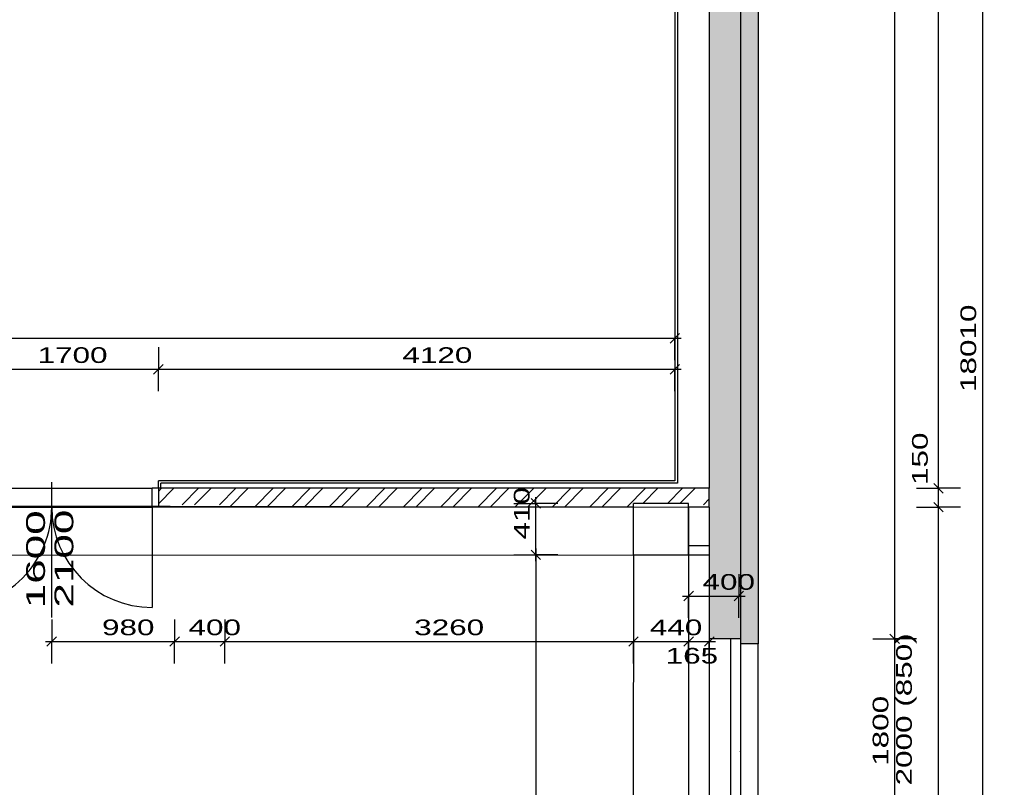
# Model space of a CAD drawing. Extents: x -196363 to 398972, y -489949 to -260582.
# Tile 241 of 256: x 271022 to 278876, y -382518 to -376396. Entities that reach past the tile are written whole.
import ezdxf

# ---------------------------------------------------------------- set-up
doc = ezdxf.new("R2010")
doc.units = 0
doc.header["$MEASUREMENT"] = 0
for name, color, linetype in [('dvere', 1, 'Continuous'), ('koty', 1, 'Continuous'), ('navrh', 2, 'Continuous'), ('noszdiv', 1, 'Continuous'), ('okna', 2, 'Continuous'), ('popdver', 6, 'Continuous'), ('srafy', 8, 'Continuous'), ('tepizol', 8, 'Continuous')]:
    doc.layers.add(name, color=color, linetype=linetype)
doc.styles.add('SPIRITTXTSTYLE1', font='ROMAN')
doc.linetypes.add('CERCH2', pattern='A,0,-1,[17,dur+dsp vaclavov.shx,S=0.003401,R=0,X=-1,Y=0],0', length=1)
doc.dimstyles.new('SPIRITSTYLE26', dxfattribs={"dimtxt": 125, "dimasz": 12.7, "dimexe": 175, "dimexo": -175, "dimgap": 50, "dimtad": 1, "dimdec": 3, "dimzin": 0, "dimdsep": 46, "dimlunit": 7, "dimtxsty": 'SPIRITTXTSTYLE1', "dimblk1": '_TICKMARKS26', "dimblk2": '_TICKMARKS26', "dimsah": 1, "dimcen": 0.09, "dimdle": 50, "dimclrd": 1, "dimclre": 1, "dimclrt": 1, "dimadec": 0, "dimazin": 0, "dimtfac": 1, "dimtdec": 4, "dimtofl": 0, "dimtmove": 1, "dimatfit": 0, "dimfxl": 0, "dimtolj": 1, "dimtzin": 0, "dimarcsym": 0})
doc.dimstyles.new('SPIRITSTYLE455', dxfattribs={"dimtxt": 125, "dimasz": 12.7, "dimexe": 175, "dimexo": 824.008789, "dimgap": 50, "dimtad": 1, "dimdec": 3, "dimzin": 0, "dimdsep": 46, "dimlunit": 7, "dimtxsty": 'SPIRITTXTSTYLE1', "dimblk1": '_TICKMARKS455', "dimblk2": '_TICKMARKS455', "dimsah": 1, "dimcen": 0.09, "dimdle": 50, "dimclrd": 1, "dimclre": 1, "dimclrt": 1, "dimadec": 0, "dimazin": 0, "dimtfac": 1, "dimtdec": 4, "dimtofl": 0, "dimtmove": 1, "dimatfit": 0, "dimfxl": 0, "dimtolj": 1, "dimtzin": 0, "dimarcsym": 0})
doc.dimstyles.new('SPIRITSTYLE498', dxfattribs={"dimtxt": 125, "dimasz": 12.7, "dimexe": 175, "dimexo": 1053.005615, "dimgap": 50, "dimtad": 1, "dimdec": 3, "dimzin": 0, "dimdsep": 46, "dimlunit": 7, "dimtxsty": 'SPIRITTXTSTYLE1', "dimblk1": '_TICKMARKS498', "dimblk2": '_TICKMARKS498', "dimsah": 1, "dimcen": 0.09, "dimdle": 50, "dimclrd": 1, "dimclre": 1, "dimclrt": 1, "dimadec": 0, "dimazin": 0, "dimtfac": 1, "dimtdec": 4, "dimtofl": 0, "dimtmove": 1, "dimatfit": 0, "dimfxl": 0, "dimtolj": 1, "dimtzin": 0, "dimarcsym": 0})
doc.dimstyles.new('SPIRITSTYLE499', dxfattribs={"dimtxt": 125, "dimasz": 12.7, "dimexe": 175, "dimexo": 1303.012085, "dimgap": 50, "dimtad": 1, "dimdec": 3, "dimzin": 0, "dimdsep": 46, "dimlunit": 7, "dimtxsty": 'SPIRITTXTSTYLE1', "dimblk1": '_TICKMARKS499', "dimblk2": '_TICKMARKS499', "dimsah": 1, "dimcen": 0.09, "dimdle": 50, "dimclrd": 1, "dimclre": 1, "dimclrt": 1, "dimadec": 0, "dimazin": 0, "dimtfac": 1, "dimtdec": 4, "dimtofl": 0, "dimtmove": 1, "dimatfit": 0, "dimfxl": 0, "dimtolj": 1, "dimtzin": 0, "dimarcsym": 0})
doc.dimstyles.new('SPIRITSTYLE500', dxfattribs={"dimtxt": 125, "dimasz": 12.7, "dimexe": 175, "dimexo": 1653.006226, "dimgap": 50, "dimtad": 1, "dimdec": 3, "dimzin": 0, "dimdsep": 46, "dimlunit": 7, "dimtxsty": 'SPIRITTXTSTYLE1', "dimblk1": '_TICKMARKS500', "dimblk2": '_TICKMARKS500', "dimsah": 1, "dimcen": 0.09, "dimdle": 50, "dimclrd": 1, "dimclre": 1, "dimclrt": 1, "dimadec": 0, "dimazin": 0, "dimtfac": 1, "dimtdec": 4, "dimtofl": 0, "dimtmove": 1, "dimatfit": 0, "dimfxl": 0, "dimtolj": 1, "dimtzin": 0, "dimarcsym": 0})
doc.dimstyles.new('SPIRITSTYLE501', dxfattribs={"dimtxt": 125, "dimasz": 12.7, "dimexe": 175, "dimexo": 1752.993896, "dimgap": 50, "dimtad": 1, "dimdec": 3, "dimzin": 0, "dimdsep": 46, "dimlunit": 7, "dimtxsty": 'SPIRITTXTSTYLE1', "dimblk1": '_TICKMARKS501', "dimblk2": '_TICKMARKS501', "dimsah": 1, "dimcen": 0.09, "dimdle": 50, "dimclrd": 1, "dimclre": 1, "dimclrt": 1, "dimadec": 0, "dimazin": 0, "dimtfac": 1, "dimtdec": 4, "dimtofl": 0, "dimtmove": 1, "dimatfit": 0, "dimfxl": 0, "dimtolj": 1, "dimtzin": 0, "dimarcsym": 0})
doc.dimstyles.new('SPIRITSTYLE681', dxfattribs={"dimtxt": 125, "dimasz": 12.7, "dimexe": 175, "dimexo": 714.892944, "dimgap": 50, "dimtad": 1, "dimdec": 3, "dimzin": 0, "dimdsep": 46, "dimlunit": 7, "dimtxsty": 'SPIRITTXTSTYLE1', "dimblk1": '_TICKMARKS681', "dimblk2": '_TICKMARKS681', "dimsah": 1, "dimcen": 0.09, "dimdle": 50, "dimclrd": 1, "dimclre": 1, "dimclrt": 1, "dimadec": 0, "dimazin": 0, "dimtfac": 1, "dimtdec": 4, "dimtofl": 0, "dimtmove": 1, "dimatfit": 0, "dimfxl": 0, "dimtolj": 1, "dimtzin": 0, "dimarcsym": 0})
doc.dimstyles.new('SPIRITSTYLE683', dxfattribs={"dimtxt": 125, "dimasz": 12.7, "dimexe": 175, "dimexo": 251.888672, "dimgap": 50, "dimtad": 1, "dimdec": 3, "dimzin": 0, "dimdsep": 46, "dimlunit": 7, "dimtxsty": 'SPIRITTXTSTYLE1', "dimblk1": '_TICKMARKS683', "dimblk2": '_TICKMARKS683', "dimsah": 1, "dimcen": 0.09, "dimdle": 50, "dimclrd": 1, "dimclre": 1, "dimclrt": 1, "dimadec": 0, "dimazin": 0, "dimtfac": 1, "dimtdec": 4, "dimtofl": 0, "dimtmove": 1, "dimatfit": 0, "dimfxl": 0, "dimtolj": 1, "dimtzin": 0, "dimarcsym": 0})
doc.dimstyles.new('SPIRITSTYLE684', dxfattribs={"dimtxt": 125, "dimasz": 12.7, "dimexe": 175, "dimexo": 514.669556, "dimgap": 50, "dimtad": 1, "dimdec": 3, "dimzin": 0, "dimdsep": 46, "dimlunit": 7, "dimtxsty": 'SPIRITTXTSTYLE1', "dimblk1": '_TICKMARKS684', "dimblk2": '_TICKMARKS684', "dimsah": 1, "dimcen": 0.09, "dimdle": 50, "dimclrd": 1, "dimclre": 1, "dimclrt": 1, "dimadec": 0, "dimazin": 0, "dimtfac": 1, "dimtdec": 4, "dimtofl": 0, "dimtmove": 1, "dimatfit": 0, "dimfxl": 0, "dimtolj": 1, "dimtzin": 0, "dimarcsym": 0})
doc.dimstyles.new('SPIRITSTYLE685', dxfattribs={"dimtxt": 125, "dimasz": 12.7, "dimexe": 175, "dimexo": 511.94101, "dimgap": 50, "dimtad": 1, "dimdec": 3, "dimzin": 0, "dimdsep": 46, "dimlunit": 7, "dimtxsty": 'SPIRITTXTSTYLE1', "dimblk1": '_TICKMARKS685', "dimblk2": '_TICKMARKS685', "dimsah": 1, "dimcen": 0.09, "dimdle": 50, "dimclrd": 1, "dimclre": 1, "dimclrt": 1, "dimadec": 0, "dimazin": 0, "dimtfac": 1, "dimtdec": 4, "dimtofl": 0, "dimtmove": 1, "dimatfit": 0, "dimfxl": 0, "dimtolj": 1, "dimtzin": 0, "dimarcsym": 0})
doc.dimstyles.new('SPIRITSTYLE686', dxfattribs={"dimtxt": 125, "dimasz": 12.7, "dimexe": 175, "dimexo": 514.768738, "dimgap": 50, "dimtad": 1, "dimdec": 3, "dimzin": 0, "dimdsep": 46, "dimlunit": 7, "dimtxsty": 'SPIRITTXTSTYLE1', "dimblk1": '_TICKMARKS686', "dimblk2": '_TICKMARKS686', "dimsah": 1, "dimcen": 0.09, "dimdle": 50, "dimclrd": 1, "dimclre": 1, "dimclrt": 1, "dimadec": 0, "dimazin": 0, "dimtfac": 1, "dimtdec": 4, "dimtofl": 0, "dimtmove": 1, "dimatfit": 0, "dimfxl": 0, "dimtolj": 1, "dimtzin": 0, "dimarcsym": 0})
doc.dimstyles.new('SPIRITSTYLE687', dxfattribs={"dimtxt": 125, "dimasz": 12.7, "dimexe": 175, "dimexo": 152.322662, "dimgap": 50, "dimtad": 1, "dimdec": 3, "dimzin": 0, "dimdsep": 46, "dimlunit": 7, "dimtxsty": 'SPIRITTXTSTYLE1', "dimblk1": '_TICKMARKS687', "dimblk2": '_TICKMARKS687', "dimsah": 1, "dimcen": 0.09, "dimdle": 50, "dimclrd": 1, "dimclre": 1, "dimclrt": 1, "dimadec": 0, "dimazin": 0, "dimtfac": 1, "dimtdec": 4, "dimtofl": 0, "dimtmove": 1, "dimatfit": 0, "dimfxl": 0, "dimtolj": 1, "dimtzin": 0, "dimarcsym": 0})

# ---------------------------------------------------------------- blocks, each defined once
blk = doc.blocks.new('_TICKMARKS455')
at = {"color": 1, "linetype": 'Continuous'}
blk.add_line((-3, -3), (3, 3), dxfattribs=at)
blk = doc.blocks.new('*D1172')
at = {"color": 1, "linetype": 'Continuous', "ltscale": 300}
for p, q in [((275138.75, -380713.65625, 1723.80005), (275138.75, -380203.65625, 1723.80005)), ((274963.75, -380253.65625, 1723.80005), (275138.75, -380253.65625, 1723.80005)), ((275313.75, -380253.65625, 1723.80005), (275138.75, -380253.65625, 1723.80005)), ((274963.75, -380663.65625, 1723.80005), (275138.75, -380663.65625, 1723.80005)), ((275313.75, -380663.65625, 1723.80005), (275138.75, -380663.65625, 1723.80005))]:
    blk.add_line(p, q, dxfattribs=at)
at = {"color": 1, "linetype": 'Continuous', "ltscale": 300, "xscale": 12.69999980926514, "yscale": 12.69999980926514, "zscale": 12.69999980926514}
for p, rotation in [((275138.75, -380253.65625, 1723.80005), 90.00000250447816), ((275138.75, -380663.65625, 1723.80005), 270.0000006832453)]:
    blk.add_blockref('_TICKMARKS455', p, dxfattribs=dict(at, rotation=rotation))
at = {"color": 1, "linetype": 'Continuous', "ltscale": 300, "style": 'SPIRITTXTSTYLE1', "width": 1.5}
blk.add_text('410', height=125, rotation=90.000002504, dxfattribs=at).set_placement((275088.78125, -380542, 1723.80005))
blk = doc.blocks.new('*D1173')
at = {"color": 1, "linetype": 'Continuous', "ltscale": 300}
for p, q in [((274963.75, -380663.65625, 1723.80005), (275138.75, -380663.65625, 1723.80005)), ((275138.75, -380613.65625, 1723.80005), (275138.75, -386283.65625, 1723.80005)), ((275313.75, -380663.65625, 1723.80005), (275138.75, -380663.65625, 1723.80005)), ((274963.75, -386233.65625, 1723.80005), (275138.75, -386233.65625, 1723.80005)), ((275313.75, -386233.65625, 1723.80005), (275138.75, -386233.65625, 1723.80005))]:
    blk.add_line(p, q, dxfattribs=at)
at = {"color": 1, "linetype": 'Continuous', "ltscale": 300, "xscale": 12.69999980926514, "yscale": 12.69999980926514, "zscale": 12.69999980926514}
for p, rotation in [((275138.75, -380663.65625, 1723.80005), 90.00000250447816), ((275138.75, -386233.65625, 1723.80005), -90.00000250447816)]:
    blk.add_blockref('_TICKMARKS455', p, dxfattribs=dict(at, rotation=rotation))
at = {"color": 1, "linetype": 'Continuous', "ltscale": 300, "style": 'SPIRITTXTSTYLE1', "width": 1.5}
blk.add_text('5570', height=125, rotation=450.000019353, dxfattribs=at).set_placement((275088.78125, -383567.6875, 1723.80005))
blk = doc.blocks.new('_TICKMARKS498')
at = {"color": 1, "linetype": 'Continuous'}
blk.add_line((-3, -3), (3, 3), dxfattribs=at)
blk = doc.blocks.new('*D1273')
at = {"color": 1, "linetype": 'Continuous', "ltscale": 300}
for p, q in [((277825.78125, -370223.6875, 1723.80005), (278000.78125, -370223.6875, 1723.80005)), ((278000.78125, -370173.6875, 1723.80005), (278000.78125, -381383.65625, 1723.80005)), ((278175.78125, -370223.6875, 1723.80005), (278000.78125, -370223.6875, 1723.80005)), ((277825.78125, -381333.65625, 1723.80005), (278000.78125, -381333.65625, 1723.80005)), ((278175.78125, -381333.65625, 1723.80005), (278000.78125, -381333.65625, 1723.80005))]:
    blk.add_line(p, q, dxfattribs=at)
at = {"color": 1, "linetype": 'Continuous', "ltscale": 300, "xscale": 12.69999980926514, "yscale": 12.69999980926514, "zscale": 12.69999980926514}
for p, rotation in [((278000.78125, -370223.6875, 1723.80005), 90.00000250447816), ((278000.78125, -381333.65625, 1723.80005), -90.00000250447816)]:
    blk.add_blockref('_TICKMARKS498', p, dxfattribs=dict(at, rotation=rotation))
at = {"color": 1, "linetype": 'Continuous', "ltscale": 300, "style": 'SPIRITTXTSTYLE1', "width": 1.5}
blk.add_text('11110', height=125, rotation=450.000019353, dxfattribs=at).set_placement((277950.78125, -375903.65625, 1723.80005))
blk = doc.blocks.new('_TICKMARKS499')
at = {"color": 1, "linetype": 'Continuous'}
blk.add_line((-3, -3), (3, 3), dxfattribs=at)
blk = doc.blocks.new('*D1274')
at = {"color": 1, "linetype": 'Continuous', "ltscale": 300}
for p, q in [((278000.78125, -381283.65625, 1723.80005), (278000.78125, -383183.65625, 1723.80005)), ((277825.78125, -381333.65625, 1723.80005), (278000.78125, -381333.65625, 1723.80005)), ((278175.78125, -381333.65625, 1723.80005), (278000.78125, -381333.65625, 1723.80005)), ((277825.78125, -383133.65625, 1723.80005), (278000.78125, -383133.65625, 1723.80005)), ((278175.78125, -383133.65625, 1723.80005), (278000.78125, -383133.65625, 1723.80005))]:
    blk.add_line(p, q, dxfattribs=at)
at = {"color": 1, "linetype": 'Continuous', "ltscale": 300, "xscale": 12.69999980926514, "yscale": 12.69999980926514, "zscale": 12.69999980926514}
for p, rotation in [((278000.78125, -381333.65625, 1723.80005), 90.00000250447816), ((278000.78125, -383133.65625, 1723.80005), -90.00000250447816)]:
    blk.add_blockref('_TICKMARKS499', p, dxfattribs=dict(at, rotation=rotation))
at = {"color": 1, "linetype": 'Continuous', "ltscale": 300, "style": 'SPIRITTXTSTYLE1', "width": 1.5}
blk.add_text('1800', height=125, rotation=450.000019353, dxfattribs=at).set_placement((277950.78125, -382346.71875, 1723.80005))
blk = doc.blocks.new('_TICKMARKS500')
at = {"color": 1, "linetype": 'Continuous'}
blk.add_line((-3, -3), (3, 3), dxfattribs=at)
blk = doc.blocks.new('*D1279')
at = {"color": 1, "linetype": 'Continuous', "ltscale": 300}
for p, q in [((278175.78125, -380283.65625, 1723.80005), (278350.75, -380283.65625, 1723.80005)), ((278350.75, -388033.65625, 1723.80005), (278350.75, -380233.625, 1723.80005)), ((278525.75, -380283.65625, 1723.80005), (278350.75, -380283.65625, 1723.80005)), ((278175.78125, -387983.625, 1723.80005), (278350.75, -387983.625, 1723.80005)), ((278525.75, -387983.625, 1723.80005), (278350.75, -387983.625, 1723.80005))]:
    blk.add_line(p, q, dxfattribs=at)
at = {"color": 1, "linetype": 'Continuous', "ltscale": 300, "xscale": 12.69999980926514, "yscale": 12.69999980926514, "zscale": 12.69999980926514}
for p, rotation in [((278350.75, -380283.65625, 1723.80005), 90.00000250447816), ((278350.75, -387983.625, 1723.80005), 270.0000006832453)]:
    blk.add_blockref('_TICKMARKS500', p, dxfattribs=dict(at, rotation=rotation))
at = {"color": 1, "linetype": 'Continuous', "ltscale": 300, "style": 'SPIRITTXTSTYLE1', "width": 1.5}
blk.add_text('7700', height=125, rotation=90.000002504, dxfattribs=at).set_placement((278300.78125, -384252.65625, 1723.80005))
blk = doc.blocks.new('*D1280')
at = {"color": 1, "linetype": 'Continuous', "ltscale": 300}
for p, q in [((278350.75, -380333.65625, 1723.80005), (278350.75, -380083.65625, 1723.80005)), ((278175.78125, -380133.65625, 1723.80005), (278350.75, -380133.65625, 1723.80005)), ((278525.75, -380133.65625, 1723.80005), (278350.75, -380133.65625, 1723.80005)), ((278175.78125, -380283.65625, 1723.80005), (278350.75, -380283.65625, 1723.80005)), ((278525.75, -380283.65625, 1723.80005), (278350.75, -380283.65625, 1723.80005))]:
    blk.add_line(p, q, dxfattribs=at)
at = {"color": 1, "linetype": 'Continuous', "ltscale": 300, "xscale": 12.69999980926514, "yscale": 12.69999980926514, "zscale": 12.69999980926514}
for p, rotation in [((278350.75, -380133.65625, 1723.80005), 90.00000250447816), ((278350.75, -380283.65625, 1723.80005), 270.0000006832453)]:
    blk.add_blockref('_TICKMARKS500', p, dxfattribs=dict(at, rotation=rotation))
at = {"color": 1, "linetype": 'Continuous', "ltscale": 300, "style": 'SPIRITTXTSTYLE1', "width": 1.5}
blk.add_text('150', height=125, rotation=90.000002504, dxfattribs=at).set_placement((278264.8125, -380107.3125, 1723.80005))
blk = doc.blocks.new('*D1281')
at = {"color": 1, "linetype": 'Continuous', "ltscale": 300}
for p, q in [((278350.75, -380183.65625, 1723.80005), (278350.75, -370423.6875, 1723.80005)), ((278175.78125, -370473.6875, 1723.80005), (278350.75, -370473.6875, 1723.80005)), ((278525.75, -370473.6875, 1723.80005), (278350.75, -370473.6875, 1723.80005)), ((278175.78125, -380133.65625, 1723.80005), (278350.75, -380133.65625, 1723.80005)), ((278525.75, -380133.65625, 1723.80005), (278350.75, -380133.65625, 1723.80005))]:
    blk.add_line(p, q, dxfattribs=at)
at = {"color": 1, "linetype": 'Continuous', "ltscale": 300, "xscale": 12.69999980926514, "yscale": 12.69999980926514, "zscale": 12.69999980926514}
for p, rotation in [((278350.75, -370473.6875, 1723.80005), 90.00000250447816), ((278350.75, -380133.65625, 1723.80005), 270.0000006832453)]:
    blk.add_blockref('_TICKMARKS500', p, dxfattribs=dict(at, rotation=rotation))
at = {"color": 1, "linetype": 'Continuous', "ltscale": 300, "style": 'SPIRITTXTSTYLE1', "width": 1.5}
blk.add_text('9660', height=125, rotation=90.000002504, dxfattribs=at).set_placement((278300.78125, -375422.6875, 1723.80005))
blk = doc.blocks.new('_TICKMARKS501')
at = {"color": 1, "linetype": 'Continuous'}
blk.add_line((-3, -3), (3, 3), dxfattribs=at)
blk = doc.blocks.new('*D1283')
at = {"color": 1, "linetype": 'Continuous', "ltscale": 300}
for p, q in [((278525.75, -370223.6875, 1723.80005), (278700.75, -370223.6875, 1723.80005)), ((278700.75, -370173.6875, 1723.80005), (278700.75, -388283.65625, 1723.80005)), ((278875.75, -370223.6875, 1723.80005), (278700.75, -370223.6875, 1723.80005)), ((278525.75, -388233.65625, 1723.80005), (278700.75, -388233.65625, 1723.80005)), ((278875.75, -388233.65625, 1723.80005), (278700.75, -388233.65625, 1723.80005))]:
    blk.add_line(p, q, dxfattribs=at)
at = {"color": 1, "linetype": 'Continuous', "ltscale": 300, "xscale": 12.69999980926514, "yscale": 12.69999980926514, "zscale": 12.69999980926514}
for p, rotation in [((278700.75, -370223.6875, 1723.80005), 90.00000250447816), ((278700.75, -388233.65625, 1723.80005), -90.00000250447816)]:
    blk.add_blockref('_TICKMARKS501', p, dxfattribs=dict(at, rotation=rotation))
at = {"color": 1, "linetype": 'Continuous', "ltscale": 300, "style": 'SPIRITTXTSTYLE1', "width": 1.5}
blk.add_text('18010', height=125, rotation=450.000019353, dxfattribs=at).set_placement((278650.78125, -379365.53125, 1723.80005))
blk = doc.blocks.new('_TICKMARKS683')
at = {"color": 1, "linetype": 'Continuous'}
blk.add_line((-3, -3), (3, 3), dxfattribs=at)
blk = doc.blocks.new('*D1637')
at = {"color": 1, "linetype": 'Continuous', "ltscale": 300}
for p, q in [((258067.71875, -378761.8125, 1723.80005), (258067.71875, -378936.8125, 1723.80005)), ((276247.75, -378761.8125, 1723.80005), (276247.75, -378936.8125, 1723.80005)), ((258017.71875, -378936.8125, 1723.80005), (276297.75, -378936.8125, 1723.80005)), ((258067.71875, -379111.78125, 1723.80005), (258067.71875, -378936.8125, 1723.80005)), ((276247.75, -379111.78125, 1723.80005), (276247.75, -378936.8125, 1723.80005))]:
    blk.add_line(p, q, dxfattribs=at)
at = {"color": 1, "linetype": 'Continuous', "ltscale": 300, "xscale": 12.69999980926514, "yscale": 12.69999980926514, "zscale": 12.69999980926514, "rotation": 180.0000050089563}
blk.add_blockref('_TICKMARKS683', (258067.71875, -378936.8125, 1723.80005), dxfattribs=at)
at = {"color": 1, "linetype": 'Continuous', "ltscale": 300, "xscale": 12.69999980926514, "yscale": 12.69999980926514, "zscale": 12.69999980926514}
blk.add_blockref('_TICKMARKS683', (276247.75, -378936.8125, 1723.80005), dxfattribs=at)
at = {"color": 1, "linetype": 'Continuous', "ltscale": 300, "style": 'SPIRITTXTSTYLE1', "width": 1.5}
blk.add_text('18180', height=125, dxfattribs=at).set_placement((267020.84375, -378886.8125, 1723.80005))
blk = doc.blocks.new('_TICKMARKS681')
at = {"color": 1, "linetype": 'Continuous'}
blk.add_line((-3, -3), (3, 3), dxfattribs=at)
blk = doc.blocks.new('*D1639')
at = {"color": 1, "linetype": 'Continuous', "ltscale": 300}
for p, q in [((270427.78125, -379008.78125, 1723.80005), (270427.78125, -379183.78125, 1723.80005)), ((272127.78125, -379008.78125, 1723.80005), (272127.78125, -379183.78125, 1723.80005)), ((270377.78125, -379183.78125, 1723.80005), (272177.78125, -379183.78125, 1723.80005)), ((270427.78125, -379358.78125, 1723.80005), (270427.78125, -379183.78125, 1723.80005)), ((272127.78125, -379358.78125, 1723.80005), (272127.78125, -379183.78125, 1723.80005))]:
    blk.add_line(p, q, dxfattribs=at)
at = {"color": 1, "linetype": 'Continuous', "ltscale": 300, "xscale": 12.69999980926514, "yscale": 12.69999980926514, "zscale": 12.69999980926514, "rotation": 180.0000050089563}
blk.add_blockref('_TICKMARKS681', (270427.78125, -379183.78125, 1723.80005), dxfattribs=at)
at = {"color": 1, "linetype": 'Continuous', "ltscale": 300, "xscale": 12.69999980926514, "yscale": 12.69999980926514, "zscale": 12.69999980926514}
blk.add_blockref('_TICKMARKS681', (272127.78125, -379183.78125, 1723.80005), dxfattribs=at)
at = {"color": 1, "linetype": 'Continuous', "ltscale": 300, "style": 'SPIRITTXTSTYLE1', "width": 1.5}
blk.add_text('1700', height=125, dxfattribs=at).set_placement((271164.6875, -379133.78125, 1723.80005))
blk = doc.blocks.new('*D1640')
at = {"color": 1, "linetype": 'Continuous', "ltscale": 300}
for p, q in [((272127.78125, -379008.78125, 1723.80005), (272127.78125, -379183.78125, 1723.80005)), ((276247.75, -379008.78125, 1723.80005), (276247.75, -379183.78125, 1723.80005)), ((272077.78125, -379183.78125, 1723.80005), (276297.75, -379183.78125, 1723.80005)), ((272127.78125, -379358.78125, 1723.80005), (272127.78125, -379183.78125, 1723.80005)), ((276247.75, -379358.78125, 1723.80005), (276247.75, -379183.78125, 1723.80005))]:
    blk.add_line(p, q, dxfattribs=at)
at = {"color": 1, "linetype": 'Continuous', "ltscale": 300, "xscale": 12.69999980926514, "yscale": 12.69999980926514, "zscale": 12.69999980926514, "rotation": 180.0000050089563}
blk.add_blockref('_TICKMARKS681', (272127.78125, -379183.78125, 1723.80005), dxfattribs=at)
at = {"color": 1, "linetype": 'Continuous', "ltscale": 300, "xscale": 12.69999980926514, "yscale": 12.69999980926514, "zscale": 12.69999980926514}
blk.add_blockref('_TICKMARKS681', (276247.75, -379183.78125, 1723.80005), dxfattribs=at)
at = {"color": 1, "linetype": 'Continuous', "ltscale": 300, "style": 'SPIRITTXTSTYLE1', "width": 1.5}
blk.add_text('4120', height=125, dxfattribs=at).set_placement((274074.6875, -379133.78125, 1723.80005))
blk = doc.blocks.new('_TICKMARKS684')
at = {"color": 1, "linetype": 'Continuous'}
blk.add_line((-3, -3), (3, 3), dxfattribs=at)
blk = doc.blocks.new('*D1641')
at = {"color": 1, "linetype": 'Continuous', "ltscale": 300}
for p, q in [((271277.78125, -381179.875, 1723.80005), (271277.78125, -381354.875, 1723.80005)), ((272257.75, -381179.875, 1723.80005), (272257.75, -381354.875, 1723.80005)), ((271227.78125, -381354.875, 1723.80005), (272307.75, -381354.875, 1723.80005)), ((271277.78125, -381529.875, 1723.80005), (271277.78125, -381354.875, 1723.80005)), ((272257.75, -381529.875, 1723.80005), (272257.75, -381354.875, 1723.80005))]:
    blk.add_line(p, q, dxfattribs=at)
at = {"color": 1, "linetype": 'Continuous', "ltscale": 300, "xscale": 12.69999980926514, "yscale": 12.69999980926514, "zscale": 12.69999980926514, "rotation": 180.0000050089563}
blk.add_blockref('_TICKMARKS684', (271277.78125, -381354.875, 1723.80005), dxfattribs=at)
at = {"color": 1, "linetype": 'Continuous', "ltscale": 300, "xscale": 12.69999980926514, "yscale": 12.69999980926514, "zscale": 12.69999980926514}
blk.add_blockref('_TICKMARKS684', (272257.75, -381354.875, 1723.80005), dxfattribs=at)
at = {"color": 1, "linetype": 'Continuous', "ltscale": 300, "style": 'SPIRITTXTSTYLE1', "width": 1.5}
blk.add_text('980', height=125, dxfattribs=at).set_placement((271678.4375, -381304.90625, 1723.80005))
blk = doc.blocks.new('*D1642')
at = {"color": 1, "linetype": 'Continuous', "ltscale": 300}
for p, q in [((272257.75, -381179.875, 1723.80005), (272257.75, -381354.875, 1723.80005)), ((272657.75, -381179.875, 1723.80005), (272657.75, -381354.875, 1723.80005)), ((272207.71875, -381354.875, 1723.80005), (272707.75, -381354.875, 1723.80005)), ((272257.75, -381529.875, 1723.80005), (272257.75, -381354.875, 1723.80005)), ((272657.75, -381529.875, 1723.80005), (272657.75, -381354.875, 1723.80005))]:
    blk.add_line(p, q, dxfattribs=at)
at = {"color": 1, "linetype": 'Continuous', "ltscale": 300, "xscale": 12.69999980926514, "yscale": 12.69999980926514, "zscale": 12.69999980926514, "rotation": 180.0000050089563}
blk.add_blockref('_TICKMARKS684', (272257.75, -381354.875, 1723.80005), dxfattribs=at)
at = {"color": 1, "linetype": 'Continuous', "ltscale": 300, "xscale": 12.69999980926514, "yscale": 12.69999980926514, "zscale": 12.69999980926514}
blk.add_blockref('_TICKMARKS684', (272657.75, -381354.875, 1723.80005), dxfattribs=at)
at = {"color": 1, "linetype": 'Continuous', "ltscale": 300, "style": 'SPIRITTXTSTYLE1', "width": 1.5}
blk.add_text('400', height=125, dxfattribs=at).set_placement((272368.4375, -381304.90625, 1723.80005))
blk = doc.blocks.new('_TICKMARKS685')
at = {"color": 1, "linetype": 'Continuous'}
blk.add_line((-3, -3), (3, 3), dxfattribs=at)
blk = doc.blocks.new('*D1643')
at = {"color": 1, "linetype": 'Continuous', "ltscale": 300}
for p, q in [((272657.75, -381179.875, 1723.80005), (272657.75, -381354.875, 1723.80005)), ((275917.78125, -381179.875, 1723.80005), (275917.78125, -381354.875, 1723.80005)), ((272607.71875, -381354.875, 1723.80005), (275967.78125, -381354.875, 1723.80005)), ((272657.75, -381529.875, 1723.80005), (272657.75, -381354.875, 1723.80005)), ((275917.78125, -381529.875, 1723.80005), (275917.78125, -381354.875, 1723.80005))]:
    blk.add_line(p, q, dxfattribs=at)
at = {"color": 1, "linetype": 'Continuous', "ltscale": 300, "xscale": 12.69999980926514, "yscale": 12.69999980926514, "zscale": 12.69999980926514, "rotation": 180.0000050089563}
blk.add_blockref('_TICKMARKS685', (272657.75, -381354.875, 1723.80005), dxfattribs=at)
at = {"color": 1, "linetype": 'Continuous', "ltscale": 300, "xscale": 12.69999980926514, "yscale": 12.69999980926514, "zscale": 12.69999980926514}
blk.add_blockref('_TICKMARKS685', (275917.78125, -381354.875, 1723.80005), dxfattribs=at)
at = {"color": 1, "linetype": 'Continuous', "ltscale": 300, "style": 'SPIRITTXTSTYLE1', "width": 1.5}
blk.add_text('3260', height=125, dxfattribs=at).set_placement((274168.71875, -381304.90625, 1723.80005))
blk = doc.blocks.new('_TICKMARKS686')
at = {"color": 1, "linetype": 'Continuous'}
blk.add_line((-3, -3), (3, 3), dxfattribs=at)
blk = doc.blocks.new('*D1644')
at = {"color": 1, "linetype": 'Continuous', "ltscale": 300}
for p, q in [((275917.78125, -381179.875, 1723.80005), (275917.78125, -381354.875, 1723.80005)), ((276357.75, -381179.875, 1723.80005), (276357.75, -381354.875, 1723.80005)), ((275867.75, -381354.875, 1723.80005), (276407.75, -381354.875, 1723.80005)), ((275917.78125, -381529.875, 1723.80005), (275917.78125, -381354.875, 1723.80005)), ((276357.75, -381529.875, 1723.80005), (276357.75, -381354.875, 1723.80005))]:
    blk.add_line(p, q, dxfattribs=at)
at = {"color": 1, "linetype": 'Continuous', "ltscale": 300, "xscale": 12.69999980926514, "yscale": 12.69999980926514, "zscale": 12.69999980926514, "rotation": 180.0000050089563}
blk.add_blockref('_TICKMARKS686', (275917.78125, -381354.875, 1723.80005), dxfattribs=at)
at = {"color": 1, "linetype": 'Continuous', "ltscale": 300, "xscale": 12.69999980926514, "yscale": 12.69999980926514, "zscale": 12.69999980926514}
blk.add_blockref('_TICKMARKS686', (276357.75, -381354.875, 1723.80005), dxfattribs=at)
at = {"color": 1, "linetype": 'Continuous', "ltscale": 300, "style": 'SPIRITTXTSTYLE1', "width": 1.5}
blk.add_text('440', height=125, dxfattribs=at).set_placement((276048.46875, -381304.90625, 1723.80005))
blk = doc.blocks.new('_TICKMARKS26')
at = {"color": 1, "linetype": 'Continuous'}
blk.add_line((-3, -3), (3, 3), dxfattribs=at)
blk = doc.blocks.new('*D1645')
at = {"color": 1, "linetype": 'Continuous', "ltscale": 300}
for p, q in [((276357.75, -381179.875, 1723.80005), (276357.75, -381354.875, 1723.80005)), ((276522.75, -381179.875, 1723.80005), (276522.75, -381354.875, 1723.80005)), ((276307.75, -381354.875, 1723.80005), (276572.75, -381354.875, 1723.80005)), ((276357.75, -381529.875, 1723.80005), (276357.75, -381354.875, 1723.80005)), ((276522.75, -381529.875, 1723.80005), (276522.75, -381354.875, 1723.80005))]:
    blk.add_line(p, q, dxfattribs=at)
at = {"color": 1, "linetype": 'Continuous', "ltscale": 300, "xscale": 12.69999980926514, "yscale": 12.69999980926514, "zscale": 12.69999980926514, "rotation": 180.0000050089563}
blk.add_blockref('_TICKMARKS26', (276357.75, -381354.875, 1723.80005), dxfattribs=at)
at = {"color": 1, "linetype": 'Continuous', "ltscale": 300, "xscale": 12.69999980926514, "yscale": 12.69999980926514, "zscale": 12.69999980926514}
blk.add_blockref('_TICKMARKS26', (276522.75, -381354.875, 1723.80005), dxfattribs=at)
at = {"color": 1, "linetype": 'Continuous', "ltscale": 300, "style": 'SPIRITTXTSTYLE1', "width": 1.5}
blk.add_text('165', height=125, dxfattribs=at).set_placement((276174.59375, -381531.3125, 1723.80005))
blk = doc.blocks.new('_TICKMARKS687')
at = {"color": 1, "linetype": 'Continuous'}
blk.add_line((-3, -3), (3, 3), dxfattribs=at)
blk = doc.blocks.new('*D1646')
at = {"color": 1, "linetype": 'Continuous', "ltscale": 300}
for p, q in [((276357.75, -380817.4375, 1723.80005), (276357.75, -380992.4375, 1723.80005)), ((276757.75, -380817.4375, 1723.80005), (276757.75, -380992.4375, 1723.80005)), ((276307.75, -380992.4375, 1723.80005), (276807.75, -380992.4375, 1723.80005)), ((276357.75, -381167.4375, 1723.80005), (276357.75, -380992.4375, 1723.80005)), ((276757.75, -381167.4375, 1723.80005), (276757.75, -380992.4375, 1723.80005))]:
    blk.add_line(p, q, dxfattribs=at)
at = {"color": 1, "linetype": 'Continuous', "ltscale": 300, "xscale": 12.69999980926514, "yscale": 12.69999980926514, "zscale": 12.69999980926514, "rotation": 180.0000050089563}
blk.add_blockref('_TICKMARKS687', (276357.75, -380992.4375, 1723.80005), dxfattribs=at)
at = {"color": 1, "linetype": 'Continuous', "ltscale": 300, "xscale": 12.69999980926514, "yscale": 12.69999980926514, "zscale": 12.69999980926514}
blk.add_blockref('_TICKMARKS687', (276757.75, -380992.4375, 1723.80005), dxfattribs=at)
at = {"color": 1, "linetype": 'Continuous', "ltscale": 300, "style": 'SPIRITTXTSTYLE1', "width": 1.5}
blk.add_text('400', height=125, dxfattribs=at).set_placement((276468.46875, -380942.46875, 1723.80005))

msp = doc.modelspace()

# ---------------------------------------------------------------- hatches: boundary and pattern name
at = {"layer": 'srafy', "linetype": 'Continuous', "ltscale": 300}
h = msp.add_hatch(dxfattribs=at)
h.set_pattern_fill('PorBet', color=8, scale=15.875, style=0, pattern_type=2)
h.set_pattern_definition([(0, (583704.19, -258948.734), (47.625, 82.488914), [15.875, -79.375]), (0, (583704.19, -258921.234), (47.625, 82.488914), [15.875, -79.375]), (60.000002, (583720.06, -258948.734), (-47.625, 82.488914), [15.875, -79.375]), (120.000003, (583704.19, -258948.734), (-95.25, -3e-06), [15.875, -79.375]), (60.000002, (583696.25, -258934.984), (-47.625, 82.488914), [15.875, -79.375]), (120.000003, (583728, -258934.984), (-95.25, -3e-06), [15.875, -79.375])])
h.paths.add_polyline_path([(276772.75, -375644.375), (276522.75, -375644.375), (276522.75, -380133.65625), (276522.75, -380265.125), (276522.75, -380665.125), (276522.75, -381333.65625), (276772.75, -381333.65625)], flags=0)
h = msp.add_hatch(dxfattribs=at)
h.set_pattern_fill('ZdivKER', color=8, scale=5.55625, style=0, pattern_type=2)
h.set_pattern_definition([(45, (583704.19, -258948.73), (-148.49243, 148.49243), []), (45, (583803.19, -258948.73), (-148.49243, 148.49243), [])])
h.paths.add_polyline_path([(272127.78125, -380283.65625), (272127.78125, -380133.65625), (276522.75, -380133.65625), (276522.75, -380265.125), (276357.75, -380265.125), (276357.75, -380253.65625), (275917.78125, -380253.65625), (275917.78125, -380282.75), (272657.75, -380282.75), (272657.75, -380265.125), (272257.75, -380265.125), (272257.75, -380283.65625)], flags=0)
at = {"layer": 'tepizol', "linetype": 'Continuous', "ltscale": 300}
h = msp.add_hatch(dxfattribs=at)
h.set_pattern_fill('Plastev', scale=31.75, style=0, pattern_type=2)
h.set_pattern_definition([(0, (583704.188, -258948.734), (47.625, 27.4963055), [-63.5, 31.75]), (60.000002, (583704.188, -258948.734), (-1.7e-06, 54.9926147), [31.75, -63.5]), (120.000003, (583704.188, -258948.734), (-47.625, 27.4963055), [-63.5, 31.75])])
h.paths.add_polyline_path([(276772.75, -381373.65625), (276912.75, -381373.65625), (276912.75, -370083.6875), (275017.75, -370083.6875), (275017.75, -370223.6875), (276772.75, -370223.6875)], flags=0)

# ---------------------------------------------------------------- linework, layer by layer
at = {"layer": 'dvere', "color": 7, "linetype": 'Continuous', "ltscale": 300}
for p, q in [((276247.75, -370748.65625, 900), (276247.75, -380073.65625, 900)), ((276267.75, -370728.6875, 900), (276267.75, -380093.65625, 900)), ((276247.75, -380073.65625, 900), (272127.78125, -380073.65625, 900)), ((272127.78125, -380133.65625, 900), (272127.78125, -380073.65625, 900)), ((276267.75, -380093.65625, 900), (272147.78125, -380093.65625, 900)), ((272147.78125, -380133.65625, 900), (272147.78125, -380093.65625, 900)), ((272077.78125, -380283.65625, 900), (272077.78125, -381083.65625, 900))]:
    msp.add_line(p, q, dxfattribs=at)
at = {"layer": 'dvere', "color": 1, "linetype": 'Continuous', "ltscale": 600}
for p, q in [((270477.78125, -380133.65625), (272077.78125, -380133.65625)), ((270477.78125, -380283.65625), (272077.78125, -380283.65625))]:
    msp.add_line(p, q, dxfattribs=at)
at = {"layer": 'dvere', "color": 1, "linetype": 'Continuous', "ltscale": 304.799988}
msp.add_line((272127.78125, -380133.65625), (272127.78125, -380283.65625), dxfattribs=at)
at = {"layer": 'dvere', "color": 7, "linetype": 'Continuous', "ltscale": 300}
for centre, radius, start, end in [((270477.78125, -380283.65625, 900), 800.00073, 270.000000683, 360.000010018), ((272077.78125, -380283.65625, 900), 800.00085, 180.000005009, 270.000000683)]:
    msp.add_arc(centre, radius, start, end, dxfattribs=at)
msp.add_point((271277.78125, -380283.65625, 900), dxfattribs=at)
at = {"layer": 'dvere', "color": 15, "linetype": 'Continuous', "ltscale": 250}
msp.add_point((271277.78125, -380283.65625), dxfattribs=at)
at = {"layer": 'navrh', "color": 2, "linetype": 'Continuous', "ltscale": 300}
for p, q in [((276912.75, -370083.6875, 900), (276912.75, -381373.65625, 900)), ((276772.75, -370223.6875, 900), (276772.75, -381373.65625, 900)), ((276522.75, -375644.375, 900), (276522.75, -380133.65625, 900)), ((276522.75, -380133.65625, 900), (272077.78125, -380133.65625, 900)), ((272077.78125, -380283.65625, 900), (272077.78125, -380133.65625, 900)), ((275917.78125, -380283.65625, 900), (272077.78125, -380283.65625, 900)), ((276522.75, -380283.65625, 900), (276357.75, -380283.65625, 900)), ((276522.75, -380283.65625, 900), (276522.75, -381333.65625, 900)), ((276357.75, -380588.625, 900), (276522.75, -380588.625, 900)), ((276357.75, -380663.65625, 900), (276522.75, -380663.65625, 900)), ((276772.75, -381333.65625, 900), (276522.75, -381333.65625, 900)), ((276912.75, -381373.65625, 900), (276772.75, -381373.65625, 900))]:
    msp.add_line(p, q, dxfattribs=at)
at = {"layer": 'noszdiv', "color": 1, "linetype": 'CERCH2', "ltscale": 300}
for p, q in [((251922.75, -380233.65625, 1723.80005), (276357.75, -380283.65625, 1723.80005)), ((276357.75, -380283.65625, 1723.80005), (276357.75, -386673.65625, 1723.80005)), ((252362.76562, -380673.65625, 1723.80005), (275917.78125, -380663.65625, 1723.80005)), ((275917.78125, -380663.65625, 1723.80005), (275912.8125, -386233.65625, 1723.80005))]:
    msp.add_line(p, q, dxfattribs=at)
at = {"layer": 'noszdiv', "color": 1, "linetype": 'Continuous', "ltscale": 300}
for p, q in [((275917.78125, -380663.65625, 900), (275917.78125, -380253.65625, 900)), ((276357.75, -380253.65625, 900), (275917.78125, -380253.65625, 900)), ((275917.78125, -380663.65625, 900), (275917.78125, -380283.65625, 900)), ((276357.75, -380663.65625, 900), (276357.75, -380253.65625, 900)), ((275917.78125, -380663.65625, 900), (276357.75, -380663.65625, 900))]:
    msp.add_line(p, q, dxfattribs=at)
at = {"layer": 'okna', "color": 7, "linetype": 'Continuous', "ltscale": 300}
for p, q in [((276522.75, -381333.65625, 3371.40015), (276522.75, -383133.65625, 3371.40015)), ((276692.78125, -381333.65625, 3371.40015), (276692.78125, -383133.65625, 3371.40015)), ((276772.75, -381333.65625, 3371.40015), (276772.75, -383133.65625, 3371.40015)), ((276912.75, -383093.65625, 3371.40015), (276912.75, -381373.65625, 3371.40015))]:
    msp.add_line(p, q, dxfattribs=at)
msp.add_point((276772.75, -382233.625, 2547.59985), dxfattribs=at)
at = {"layer": 'popdver', "color": 6, "linetype": 'Continuous', "ltscale": 250}
msp.add_line((271277.78125, -381163.625), (271277.78125, -380083.40625), dxfattribs=at)
at = {"layer": 'popdver', "color": 6, "linetype": 'Continuous', "ltscale": 304.799988}
msp.add_point((271277.78125, -380283.65625), dxfattribs=at)
at = {"layer": 'popdver', "color": 6, "linetype": 'Continuous', "ltscale": 250}
msp.add_point((271277.78125, -380283.65625), dxfattribs=at)
at = {"layer": 'srafy', "color": 8, "linetype": 'Continuous', "ltscale": 300}
msp.add_line((276522.75, -380283.65625, 3371.40015), (276522.75, -380133.65625, 3371.40015), dxfattribs=at)

# ---------------------------------------------------------------- texts
at = {"layer": 'koty', "color": 1, "linetype": 'Continuous', "ltscale": 300, "style": 'SPIRITTXTSTYLE1', "width": 1.5}
msp.add_text('2000 (850)', height=125, rotation=90.000002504, dxfattribs=at).set_placement((278137.875, -382503, 1723.80005))
at = {"layer": 'popdver', "color": 6, "linetype": 'Continuous', "ltscale": 250, "style": 'SPIRITTXTSTYLE1', "width": 1.75}
for s, p in [('1600', (271223.65625, -381090.0625)), ('2100', (271449.6875, -381084.46875))]:
    msp.add_text(s, height=150, rotation=90.000002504, dxfattribs=at).set_placement(p)

# ---------------------------------------------------------------- dimensions: what is measured, and where the dimension line sits
at = {"layer": 'koty', "color": 1, "linetype": 'Continuous', "ltscale": 300}
for base, p1, p2, dimstyle, picture, middle in [((278000.78125, -370223.6875, 1723.80005), (276772.75, -370223.6875, 1723.80005), (276522.75, -381333.65625, 1723.80005), 'SPIRITSTYLE498', '*D1273', (278000.78125, -375778.65625, 1723.80005)), ((278700.75, -370223.6875, 1723.80005), (276772.75, -370223.6875, 1723.80005), (276772.75, -388233.65625, 1723.80005), 'SPIRITSTYLE501', '*D1283', (278700.75, -379228.65625, 1723.80005)), ((278350.75, -380133.65625, 1723.80005), (276522.75, -380133.65625, 1723.80005), (276522.75, -370473.6875, 1723.80005), 'SPIRITSTYLE500', '*D1281', (278350.75, -375303.65625, 1723.80005)), ((275138.75, -380663.65625, 1723.80005), (276137.75, -380663.65625, 1723.80005), (276137.75, -380253.65625, 1723.80005), 'SPIRITSTYLE455', '*D1172', (275138.75, -380458.65625, 1723.80005)), ((278350.75, -387983.625, 1723.80005), (276522.75, -387983.625, 1723.80005), (276522.75, -380283.65625, 1723.80005), 'SPIRITSTYLE500', '*D1279', (278350.75, -384133.625, 1723.80005)), ((275138.75, -380663.65625, 1723.80005), (276137.75, -380663.65625, 1723.80005), (276135.28125, -386233.65625, 1723.80005), 'SPIRITSTYLE455', '*D1173', (275138.75, -383448.65625, 1723.80005)), ((278000.78125, -381333.65625, 1723.80005), (276522.75, -381333.65625, 1723.80005), (276522.75, -383133.65625, 1723.80005), 'SPIRITSTYLE499', '*D1274', (278000.78125, -382233.625, 1723.80005))]:
    dim = msp.add_linear_dim(base=base, p1=p1, p2=p2, angle=90.000002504, dimstyle=dimstyle, dxfattribs=at)
    dim.commit()
    dim.dimension.update_dxf_attribs({"geometry": picture, "text_midpoint": middle})
for base, p1, p2, dimstyle, picture, middle in [((258067.71875, -378936.8125, 1723.80005), (258067.71875, -379363.6875, 1723.80005), (276247.75, -379363.6875, 1723.80005), 'SPIRITSTYLE683', '*D1637', (267157.75, -378936.8125, 1723.80005)), ((270427.78125, -379183.78125, 1723.80005), (270427.78125, -380073.65625, 1723.80005), (272127.78125, -380073.65625, 1723.80005), 'SPIRITSTYLE681', '*D1639', (271277.78125, -379183.78125, 1723.80005)), ((272127.78125, -379183.78125, 1723.80005), (272127.78125, -380073.65625, 1723.80005), (276247.75, -380073.65625, 1723.80005), 'SPIRITSTYLE681', '*D1640', (274187.78125, -379183.78125, 1723.80005)), ((271277.78125, -381354.875, 1723.80005), (271277.78125, -380623.53125, 1723.80005), (272257.75, -380665.21875, 1723.80005), 'SPIRITSTYLE684', '*D1641', (271767.75, -381354.875, 1723.80005)), ((272257.75, -381354.875, 1723.80005), (272257.75, -380665.21875, 1723.80005), (272657.75, -380665.21875, 1723.80005), 'SPIRITSTYLE684', '*D1642', (272457.75, -381354.875, 1723.80005)), ((272657.75, -381354.875, 1723.80005), (272657.75, -380665.03125, 1723.80005), (275917.78125, -380667.9375, 1723.80005), 'SPIRITSTYLE685', '*D1643', (274287.75, -381354.875, 1723.80005)), ((275917.78125, -381354.875, 1723.80005), (275917.78125, -380663.65625, 1723.80005), (276357.75, -380665.125, 1723.80005), 'SPIRITSTYLE686', '*D1644', (276137.75, -381354.875, 1723.80005)), ((276357.75, -380992.4375, 1723.80005), (276357.75, -380665.125, 1723.80005), (276757.75, -380665.125, 1723.80005), 'SPIRITSTYLE687', '*D1646', (276557.75, -380992.4375, 1723.80005))]:
    dim = msp.add_linear_dim(base=base, p1=p1, p2=p2, dimstyle=dimstyle, dxfattribs=at)
    dim.commit()
    dim.dimension.update_dxf_attribs({"geometry": picture, "text_midpoint": middle})
dim = msp.add_linear_dim(base=(278350.75, -380283.65625, 1723.80005), p1=(276522.75, -380283.65625, 1723.80005), p2=(276522.75, -380133.65625, 1723.80005), angle=90.000002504, dimstyle='SPIRITSTYLE500', dxfattribs=at)
dim.commit()
dim.dimension.update_dxf_attribs({"geometry": '*D1280', "text_midpoint": (278116, -380107.3125), "dimtype": 160})
dim = msp.add_linear_dim(base=(276357.75, -381354.875, 1723.80005), p1=(276357.75, -381354.875, 1723.80005), p2=(276522.75, -381354.875, 1723.80005), dimstyle='SPIRITSTYLE26', dxfattribs=at)
dim.commit()
dim.dimension.update_dxf_attribs({"geometry": '*D1645', "text_midpoint": (276323.40625, -381531.3125), "dimtype": 160})

doc.saveas('drawing.dxf')
